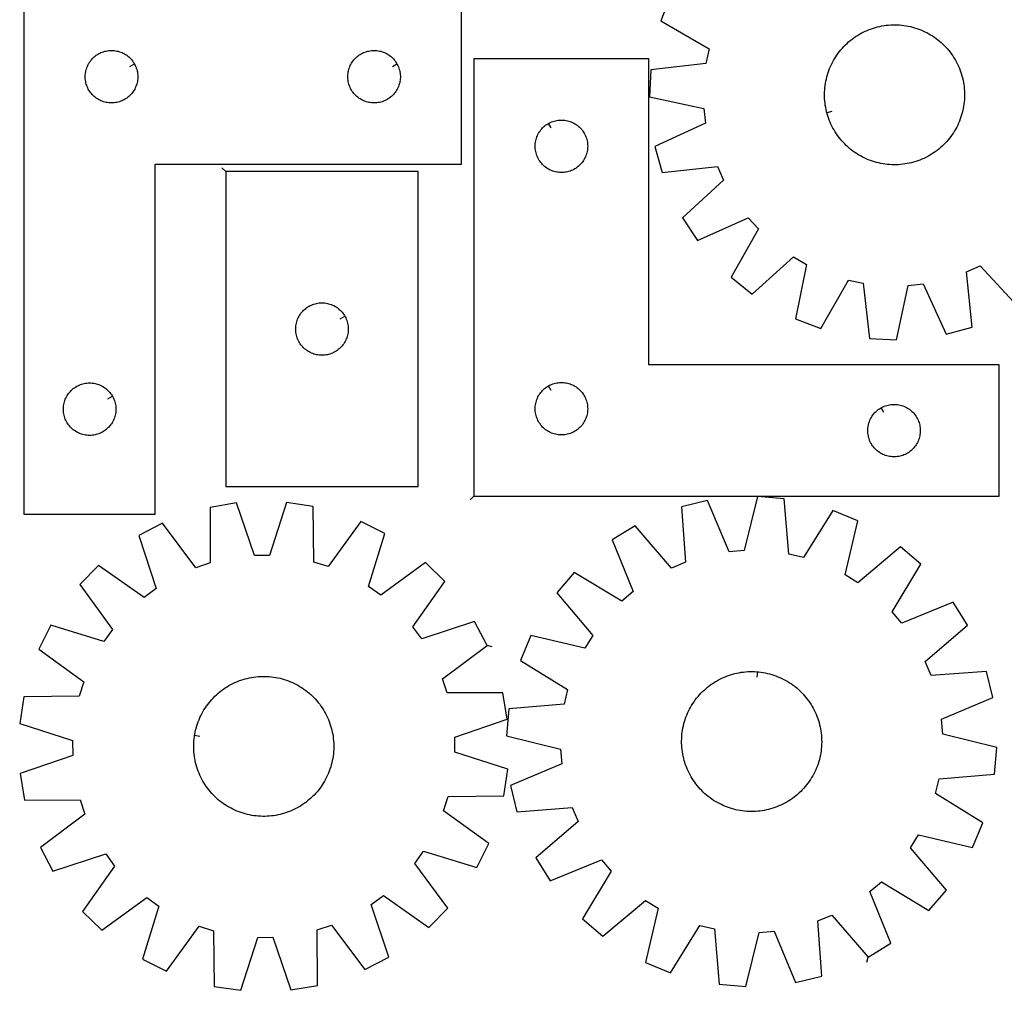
# Model space of a CAD drawing. Header units: millimetres. Extents: x 7 to 1493, y 7 to 2993.
# Tile 3 of 7: x 7 to 569, y 2119 to 2674. Entities that reach past the tile are written whole.
import ezdxf

# ---------------------------------------------------------------- set-up
doc = ezdxf.new("R2010")
doc.units = ezdxf.units.MM
doc.layers.add('CUT', color=7, linetype='CONTINUOUS', true_color=0x000000)
doc.layers.add('LEADIN', color=1, linetype='CONTINUOUS', true_color=0xff0000)

msp = doc.modelspace()

# ---------------------------------------------------------------- linework, layer by layer
at = {"layer": 'CUT'}
for points in [[(8.962681, 2690.929636), (8.962681, 2390.929636), (83.962681, 2390.929636), (83.962681, 2590.929636), (258.962681, 2590.929636), (258.962681, 2690.929636)], [(467.587559, 2620.333166), (467.426337, 2620.940422), (467.142201, 2622.164462), (466.896652, 2623.396822), (466.689935, 2624.636288), (466.522252, 2625.881635), (466.393769, 2627.131634), (466.304613, 2628.385053), (466.254872, 2629.640654), (466.244594, 2630.897197), (466.273791, 2632.153443), (466.342433, 2633.408152), (466.450452, 2634.660086), (466.597742, 2635.908009), (466.784158, 2637.15069), (467.009516, 2638.386903), (467.273592, 2639.615426), (467.576127, 2640.835049), (467.916823, 2642.044567), (468.295341, 2643.242787), (468.71131, 2644.428525), (469.164319, 2645.600613), (469.653921, 2646.757893), (470.179632, 2647.899224), (470.740933, 2649.023478), (471.337271, 2650.129546), (471.968058, 2651.216338), (472.63267, 2652.282779), (473.330452, 2653.327818), (474.060715, 2654.350424), (474.822738, 2655.349587), (475.61577, 2656.324322), (476.439028, 2657.273665), (477.2917, 2658.196681), (478.172943, 2659.092459), (479.081888, 2659.960114), (480.017639, 2660.79879), (480.979271, 2661.60766), (481.965836, 2662.385925), (482.97636, 2663.132817), (484.009846, 2663.847599), (485.065273, 2664.529567), (486.141601, 2665.178045), (487.237768, 2665.792396), (488.35269, 2666.372012), (489.485269, 2666.916321), (490.634385, 2667.424787), (491.798907, 2667.896907), (492.977683, 2668.332216), (494.169551, 2668.730283), (495.373334, 2669.090717), (496.587845, 2669.413161), (497.811885, 2669.697297), (499.044245, 2669.942846), (500.283711, 2670.149563), (501.529058, 2670.317246), (502.779057, 2670.445729), (504.032476, 2670.534885), (505.288076, 2670.584626), (506.54462, 2670.594904), (507.800866, 2670.565707), (509.055575, 2670.497065), (510.307509, 2670.389046), (511.555432, 2670.241756), (512.798113, 2670.05534), (514.034326, 2669.829982), (515.262849, 2669.565906), (516.482472, 2669.263371), (517.69199, 2668.922675), (518.890209, 2668.544157), (520.075948, 2668.128187), (521.248036, 2667.675179), (522.405316, 2667.185577), (523.546647, 2666.659866), (524.670901, 2666.098565), (525.776969, 2665.502227), (526.86376, 2664.87144), (527.930202, 2664.206828), (528.975241, 2663.509046), (529.997847, 2662.778783), (530.99701, 2662.016759), (531.971745, 2661.223727), (532.921088, 2660.40047), (533.844104, 2659.547798), (534.739882, 2658.666555), (535.607537, 2657.75761), (536.446213, 2656.821859), (537.255083, 2655.860227), (538.033348, 2654.873662), (538.78024, 2653.863138), (539.495022, 2652.829652), (540.176989, 2651.774225), (540.825468, 2650.697897), (541.439819, 2649.60173), (542.019435, 2648.486808), (542.563744, 2647.354229), (543.07221, 2646.205112), (543.54433, 2645.040591), (543.979639, 2643.861815), (544.377706, 2642.669947), (544.73814, 2641.466164), (545.060584, 2640.251653), (545.34472, 2639.027613), (545.590268, 2637.795253), (545.796986, 2636.555787), (545.964669, 2635.31044), (546.093152, 2634.060441), (546.182308, 2632.807022), (546.232049, 2631.551422), (546.242327, 2630.294878), (546.21313, 2629.038632), (546.144488, 2627.783923), (546.036469, 2626.531989), (545.889178, 2625.284066), (545.702763, 2624.041385), (545.477405, 2622.805172), (545.213329, 2621.576649), (544.910794, 2620.357026), (544.570098, 2619.147508), (544.19158, 2617.949289), (543.77561, 2616.76355), (543.322602, 2615.591462), (542.833, 2614.434182), (542.307289, 2613.292851), (541.745988, 2612.168597), (541.14965, 2611.062529), (540.518863, 2609.975737), (539.854251, 2608.909296), (539.156469, 2607.864257), (538.426206, 2606.841651), (537.664182, 2605.842488), (536.87115, 2604.867753), (536.047893, 2603.91841), (535.195221, 2602.995394), (534.313978, 2602.099616), (533.405033, 2601.231961), (532.469282, 2600.393285), (531.50765, 2599.584415), (530.521085, 2598.80615), (529.510561, 2598.059258), (528.477075, 2597.344476), (527.421648, 2596.662508), (526.345319, 2596.01403), (525.249153, 2595.399679), (524.134231, 2594.820063), (523.001652, 2594.275754), (521.852535, 2593.767288), (520.688014, 2593.295168), (519.509238, 2592.859859), (518.31737, 2592.461792), (517.113587, 2592.101358), (515.899076, 2591.778914), (514.675036, 2591.494778), (513.442676, 2591.249229), (512.20321, 2591.042512), (510.957863, 2590.874829), (509.707864, 2590.746346), (508.454445, 2590.65719), (507.198844, 2590.607449), (505.942301, 2590.597171), (504.686055, 2590.626368), (503.431346, 2590.69501), (502.179412, 2590.803029), (500.931489, 2590.95032), (499.688808, 2591.136735), (498.452595, 2591.362093), (497.224072, 2591.626169), (496.004449, 2591.928704), (494.794931, 2592.2694), (493.596711, 2592.647918), (492.410973, 2593.063888), (491.238885, 2593.516896), (490.081605, 2594.006498), (488.940274, 2594.532209), (487.81602, 2595.09351), (486.709952, 2595.689848), (485.62316, 2596.320635), (484.556719, 2596.985247), (483.51168, 2597.683029), (482.489074, 2598.413292), (481.489911, 2599.175316), (480.515176, 2599.968348), (479.565833, 2600.791605), (478.642817, 2601.644277), (477.747039, 2602.52552), (476.879384, 2603.434465), (476.040708, 2604.370216), (475.231838, 2605.331848), (474.453573, 2606.318413), (473.706681, 2607.328937), (472.991899, 2608.362423), (472.309931, 2609.41785), (471.661453, 2610.494179), (471.047102, 2611.590345), (470.467486, 2612.705267), (469.923177, 2613.837846), (469.414711, 2614.986963), (468.942591, 2616.151484), (468.507282, 2617.33026), (468.109215, 2618.522128), (467.748781, 2619.725911)], [(72.012632, 2648.315407), (72.202863, 2647.979287), (72.548215, 2647.288352), (72.857541, 2646.580554), (73.130019, 2645.857771), (73.364929, 2645.12192), (73.561647, 2644.374952), (73.71965, 2643.618847), (73.838521, 2642.855611), (73.917944, 2642.087268), (73.957708, 2641.315854), (73.957708, 2640.543417), (73.917944, 2639.772004), (73.838521, 2639.00366), (73.71965, 2638.240424), (73.561647, 2637.48432), (73.364929, 2636.737351), (73.130019, 2636.0015), (72.857541, 2635.278717), (72.548215, 2634.57092), (72.202863, 2633.879985), (71.8224, 2633.207744), (71.407836, 2632.55598), (70.96027, 2631.926421), (70.480888, 2631.320738), (69.970961, 2630.740536), (69.431843, 2630.187353), (68.864963, 2629.662657), (68.271823, 2629.167839), (67.653997, 2628.704211), (67.013124, 2628.273002), (66.350902, 2627.875357), (65.669088, 2627.512329), (64.96949, 2627.184882), (64.253962, 2626.893883), (63.524403, 2626.640105), (62.782748, 2626.42422), (62.030962, 2626.2468), (61.27104, 2626.108317), (60.504996, 2626.009138), (59.734862, 2625.949524), (58.962681, 2625.929636), (58.1905, 2625.949524), (57.420366, 2626.009138), (56.654322, 2626.108317), (55.8944, 2626.2468), (55.142614, 2626.42422), (54.400959, 2626.640105), (53.6714, 2626.893883), (52.955872, 2627.184882), (52.256274, 2627.512329), (51.57446, 2627.875357), (50.912238, 2628.273002), (50.271365, 2628.704211), (49.653539, 2629.167839), (49.060399, 2629.662657), (48.493519, 2630.187353), (47.9544, 2630.740536), (47.444474, 2631.320738), (46.965092, 2631.926421), (46.517526, 2632.55598), (46.102962, 2633.207744), (45.722499, 2633.879985), (45.377147, 2634.57092), (45.067821, 2635.278717), (44.795343, 2636.0015), (44.560433, 2636.737351), (44.363715, 2637.48432), (44.205712, 2638.240424), (44.086841, 2639.00366), (44.007418, 2639.772004), (43.967654, 2640.543417), (43.967654, 2641.315854), (44.007418, 2642.087268), (44.086841, 2642.855611), (44.205712, 2643.618847), (44.363715, 2644.374952), (44.560433, 2645.12192), (44.795343, 2645.857771), (45.067821, 2646.580554), (45.377147, 2647.288352), (45.722499, 2647.979287), (46.102962, 2648.651528), (46.517526, 2649.303291), (46.965092, 2649.93285), (47.444474, 2650.538533), (47.9544, 2651.118736), (48.493519, 2651.671918), (49.060399, 2652.196615), (49.653539, 2652.691433), (50.271365, 2653.155061), (50.912238, 2653.586269), (51.57446, 2653.983914), (52.256274, 2654.346942), (52.955872, 2654.674389), (53.6714, 2654.965388), (54.400959, 2655.219166), (55.142614, 2655.435052), (55.8944, 2655.612471), (56.654322, 2655.750954), (57.420366, 2655.850134), (58.1905, 2655.909747), (58.962681, 2655.929636), (59.734862, 2655.909747), (60.504996, 2655.850134), (61.27104, 2655.750954), (62.030962, 2655.612471), (62.782748, 2655.435052), (63.524403, 2655.219166), (64.253962, 2654.965388), (64.96949, 2654.674389), (65.669088, 2654.346942), (66.350902, 2653.983914), (67.013124, 2653.586269), (67.653997, 2653.155061), (68.271823, 2652.691433), (68.864963, 2652.196615), (69.431843, 2651.671918), (69.970961, 2651.118736), (70.480888, 2650.538533), (70.96027, 2649.93285), (71.407836, 2649.303291), (71.8224, 2648.651528)], [(222.012632, 2648.315407), (222.202863, 2647.979287), (222.548215, 2647.288352), (222.857541, 2646.580554), (223.130019, 2645.857771), (223.364929, 2645.12192), (223.561647, 2644.374952), (223.71965, 2643.618847), (223.838521, 2642.855611), (223.917944, 2642.087268), (223.957708, 2641.315854), (223.957708, 2640.543417), (223.917944, 2639.772004), (223.838521, 2639.00366), (223.71965, 2638.240424), (223.561647, 2637.48432), (223.364929, 2636.737351), (223.130019, 2636.0015), (222.857541, 2635.278717), (222.548215, 2634.57092), (222.202863, 2633.879985), (221.8224, 2633.207744), (221.407836, 2632.55598), (220.96027, 2631.926421), (220.480888, 2631.320738), (219.970961, 2630.740536), (219.431843, 2630.187353), (218.864963, 2629.662657), (218.271823, 2629.167839), (217.653997, 2628.704211), (217.013124, 2628.273002), (216.350902, 2627.875357), (215.669088, 2627.512329), (214.96949, 2627.184882), (214.253962, 2626.893883), (213.524403, 2626.640105), (212.782748, 2626.42422), (212.030962, 2626.2468), (211.27104, 2626.108317), (210.504996, 2626.009138), (209.734862, 2625.949524), (208.962681, 2625.929636), (208.1905, 2625.949524), (207.420366, 2626.009138), (206.654322, 2626.108317), (205.8944, 2626.2468), (205.142614, 2626.42422), (204.400959, 2626.640105), (203.6714, 2626.893883), (202.955872, 2627.184882), (202.256274, 2627.512329), (201.57446, 2627.875357), (200.912238, 2628.273002), (200.271365, 2628.704211), (199.653539, 2629.167839), (199.060399, 2629.662657), (198.493519, 2630.187353), (197.9544, 2630.740536), (197.444474, 2631.320738), (196.965092, 2631.926421), (196.517526, 2632.55598), (196.102962, 2633.207744), (195.722499, 2633.879985), (195.377147, 2634.57092), (195.067821, 2635.278717), (194.795343, 2636.0015), (194.560433, 2636.737351), (194.363715, 2637.48432), (194.205712, 2638.240424), (194.086841, 2639.00366), (194.007418, 2639.772004), (193.967654, 2640.543417), (193.967654, 2641.315854), (194.007418, 2642.087268), (194.086841, 2642.855611), (194.205712, 2643.618847), (194.363715, 2644.374952), (194.560433, 2645.12192), (194.795343, 2645.857771), (195.067821, 2646.580554), (195.377147, 2647.288352), (195.722499, 2647.979287), (196.102962, 2648.651528), (196.517526, 2649.303291), (196.965092, 2649.93285), (197.444474, 2650.538533), (197.9544, 2651.118736), (198.493519, 2651.671918), (199.060399, 2652.196615), (199.653539, 2652.691433), (200.271365, 2653.155061), (200.912238, 2653.586269), (201.57446, 2653.983914), (202.256274, 2654.346942), (202.955872, 2654.674389), (203.6714, 2654.965388), (204.400959, 2655.219166), (205.142614, 2655.435052), (205.8944, 2655.612471), (206.654322, 2655.750954), (207.420366, 2655.850134), (208.1905, 2655.909747), (208.962681, 2655.929636), (209.734862, 2655.909747), (210.504996, 2655.850134), (211.27104, 2655.750954), (212.030962, 2655.612471), (212.782748, 2655.435052), (213.524403, 2655.219166), (214.253962, 2654.965388), (214.96949, 2654.674389), (215.669088, 2654.346942), (216.350902, 2653.983914), (217.013124, 2653.586269), (217.653997, 2653.155061), (218.271823, 2652.691433), (218.864963, 2652.196615), (219.431843, 2651.671918), (219.970961, 2651.118736), (220.480888, 2650.538533), (220.96027, 2649.93285), (221.407836, 2649.303291), (221.8224, 2648.651528)], [(265.948287, 2401.181565), (565.948287, 2401.181565), (565.948287, 2476.181565), (365.948287, 2476.181565), (365.948287, 2651.181565), (265.948287, 2651.181565)], [(308.562515, 2614.231516), (308.898636, 2614.421747), (309.589571, 2614.767099), (310.297369, 2615.076425), (311.020151, 2615.348903), (311.756003, 2615.583813), (312.502971, 2615.780531), (313.259076, 2615.938534), (314.022312, 2616.057405), (314.790655, 2616.136828), (315.562068, 2616.176592), (316.334506, 2616.176592), (317.105919, 2616.136828), (317.874262, 2616.057405), (318.637498, 2615.938534), (319.393603, 2615.780531), (320.140572, 2615.583813), (320.876423, 2615.348903), (321.599205, 2615.076425), (322.307003, 2614.767099), (322.997938, 2614.421747), (323.670179, 2614.041284), (324.321943, 2613.62672), (324.951501, 2613.179154), (325.557185, 2612.699772), (326.137387, 2612.189846), (326.69057, 2611.650727), (327.215266, 2611.083847), (327.710084, 2610.490707), (328.173712, 2609.872882), (328.60492, 2609.232008), (329.002566, 2608.569786), (329.365593, 2607.887972), (329.693041, 2607.188374), (329.984039, 2606.472846), (330.237818, 2605.743288), (330.453703, 2605.001632), (330.631122, 2604.249846), (330.769606, 2603.489924), (330.868785, 2602.72388), (330.928398, 2601.953746), (330.948287, 2601.181565), (330.928398, 2600.409384), (330.868785, 2599.63925), (330.769606, 2598.873206), (330.631122, 2598.113284), (330.453703, 2597.361498), (330.237818, 2596.619843), (329.984039, 2595.890284), (329.693041, 2595.174756), (329.365593, 2594.475158), (329.002566, 2593.793344), (328.60492, 2593.131122), (328.173712, 2592.490249), (327.710084, 2591.872423), (327.215266, 2591.279283), (326.69057, 2590.712403), (326.137387, 2590.173285), (325.557185, 2589.663358), (324.951501, 2589.183976), (324.321943, 2588.73641), (323.670179, 2588.321846), (322.997938, 2587.941383), (322.307003, 2587.596031), (321.599205, 2587.286706), (320.876423, 2587.014227), (320.140572, 2586.779317), (319.393603, 2586.582599), (318.637498, 2586.424596), (317.874262, 2586.305725), (317.105919, 2586.226302), (316.334506, 2586.186538), (315.562068, 2586.186538), (314.790655, 2586.226302), (314.022312, 2586.305725), (313.259076, 2586.424596), (312.502971, 2586.582599), (311.756003, 2586.779317), (311.020151, 2587.014227), (310.297369, 2587.286706), (309.589571, 2587.596031), (308.898636, 2587.941383), (308.226395, 2588.321846), (307.574631, 2588.73641), (306.945073, 2589.183976), (306.339389, 2589.663358), (305.759187, 2590.173285), (305.206004, 2590.712403), (304.681308, 2591.279283), (304.18649, 2591.872423), (303.722862, 2592.490249), (303.291654, 2593.131122), (302.894008, 2593.793344), (302.530981, 2594.475158), (302.203534, 2595.174756), (301.912535, 2595.890284), (301.658756, 2596.619843), (301.442871, 2597.361498), (301.265452, 2598.113284), (301.126969, 2598.873206), (301.027789, 2599.63925), (300.968176, 2600.409384), (300.948287, 2601.181565), (300.968176, 2601.953746), (301.027789, 2602.72388), (301.126969, 2603.489924), (301.265452, 2604.249846), (301.442871, 2605.001632), (301.658756, 2605.743288), (301.912535, 2606.472846), (302.203534, 2607.188374), (302.530981, 2607.887972), (302.894008, 2608.569786), (303.291654, 2609.232008), (303.722862, 2609.872882), (304.18649, 2610.490707), (304.681308, 2611.083847), (305.206004, 2611.650727), (305.759187, 2612.189846), (306.339389, 2612.699772), (306.945073, 2613.179154), (307.574631, 2613.62672), (308.226395, 2614.041284)], [(124.17692, 2586.715383), (124.17692, 2406.715383), (234.17692, 2406.715383), (234.17692, 2586.715383)], [(192.22687, 2504.101154), (192.417102, 2503.765034), (192.762454, 2503.074098), (193.071779, 2502.366301), (193.344258, 2501.643518), (193.579168, 2500.907667), (193.775885, 2500.160699), (193.933889, 2499.404594), (194.05276, 2498.641358), (194.132183, 2497.873015), (194.171947, 2497.101601), (194.171947, 2496.329164), (194.132183, 2495.557751), (194.05276, 2494.789407), (193.933889, 2494.026171), (193.775885, 2493.270066), (193.579168, 2492.523098), (193.344258, 2491.787247), (193.071779, 2491.064464), (192.762454, 2490.356667), (192.417102, 2489.665731), (192.036639, 2488.993491), (191.622075, 2488.341727), (191.174508, 2487.712168), (190.695126, 2487.106485), (190.1852, 2486.526283), (189.646082, 2485.9731), (189.079201, 2485.448404), (188.486062, 2484.953586), (187.868236, 2484.489958), (187.227363, 2484.058749), (186.565141, 2483.661104), (185.883327, 2483.298076), (185.183728, 2482.970629), (184.468201, 2482.67963), (183.738642, 2482.425852), (182.996986, 2482.209967), (182.245201, 2482.032547), (181.485278, 2481.894064), (180.719235, 2481.794884), (179.949101, 2481.735271), (179.17692, 2481.715383), (178.404738, 2481.735271), (177.634605, 2481.794884), (176.868561, 2481.894064), (176.108639, 2482.032547), (175.356853, 2482.209967), (174.615197, 2482.425852), (173.885638, 2482.67963), (173.170111, 2482.970629), (172.470513, 2483.298076), (171.788699, 2483.661104), (171.126477, 2484.058749), (170.485603, 2484.489958), (169.867777, 2484.953586), (169.274638, 2485.448404), (168.707757, 2485.9731), (168.168639, 2486.526283), (167.658713, 2487.106485), (167.179331, 2487.712168), (166.731764, 2488.341727), (166.3172, 2488.993491), (165.936738, 2489.665731), (165.591386, 2490.356667), (165.28206, 2491.064464), (165.009581, 2491.787247), (164.774672, 2492.523098), (164.577954, 2493.270066), (164.41995, 2494.026171), (164.30108, 2494.789407), (164.221657, 2495.557751), (164.181893, 2496.329164), (164.181893, 2497.101601), (164.221657, 2497.873015), (164.30108, 2498.641358), (164.41995, 2499.404594), (164.577954, 2500.160699), (164.774672, 2500.907667), (165.009581, 2501.643518), (165.28206, 2502.366301), (165.591386, 2503.074098), (165.936738, 2503.765034), (166.3172, 2504.437275), (166.731764, 2505.089038), (167.179331, 2505.718597), (167.658713, 2506.32428), (168.168639, 2506.904483), (168.707757, 2507.457665), (169.274638, 2507.982362), (169.867777, 2508.47718), (170.485603, 2508.940808), (171.126477, 2509.372016), (171.788699, 2509.769661), (172.470513, 2510.132689), (173.170111, 2510.460136), (173.885638, 2510.751135), (174.615197, 2511.004913), (175.356853, 2511.220798), (176.108639, 2511.398218), (176.868561, 2511.536701), (177.634605, 2511.635881), (178.404738, 2511.695494), (179.17692, 2511.715383), (179.949101, 2511.695494), (180.719235, 2511.635881), (181.485278, 2511.536701), (182.245201, 2511.398218), (182.996986, 2511.220798), (183.738642, 2511.004913), (184.468201, 2510.751135), (185.183728, 2510.460136), (185.883327, 2510.132689), (186.565141, 2509.769661), (187.227363, 2509.372016), (187.868236, 2508.940808), (188.486062, 2508.47718), (189.079201, 2507.982362), (189.646082, 2507.457665), (190.1852, 2506.904483), (190.695126, 2506.32428), (191.174508, 2505.718597), (191.622075, 2505.089038), (192.036639, 2504.437275)], [(59.512632, 2458.315407), (59.702863, 2457.979287), (60.048215, 2457.288352), (60.357541, 2456.580554), (60.630019, 2455.857771), (60.864929, 2455.12192), (61.061647, 2454.374952), (61.21965, 2453.618847), (61.338521, 2452.855611), (61.417944, 2452.087268), (61.457708, 2451.315854), (61.457708, 2450.543417), (61.417944, 2449.772004), (61.338521, 2449.00366), (61.21965, 2448.240424), (61.061647, 2447.48432), (60.864929, 2446.737351), (60.630019, 2446.0015), (60.357541, 2445.278717), (60.048215, 2444.57092), (59.702863, 2443.879985), (59.3224, 2443.207744), (58.907836, 2442.55598), (58.46027, 2441.926421), (57.980888, 2441.320738), (57.470961, 2440.740536), (56.931843, 2440.187353), (56.364963, 2439.662657), (55.771823, 2439.167839), (55.153997, 2438.704211), (54.513124, 2438.273002), (53.850902, 2437.875357), (53.169088, 2437.512329), (52.46949, 2437.184882), (51.753962, 2436.893883), (51.024403, 2436.640105), (50.282748, 2436.42422), (49.530962, 2436.2468), (48.77104, 2436.108317), (48.004996, 2436.009138), (47.234862, 2435.949524), (46.462681, 2435.929636), (45.6905, 2435.949524), (44.920366, 2436.009138), (44.154322, 2436.108317), (43.3944, 2436.2468), (42.642614, 2436.42422), (41.900959, 2436.640105), (41.1714, 2436.893883), (40.455872, 2437.184882), (39.756274, 2437.512329), (39.07446, 2437.875357), (38.412238, 2438.273002), (37.771365, 2438.704211), (37.153539, 2439.167839), (36.560399, 2439.662657), (35.993519, 2440.187353), (35.4544, 2440.740536), (34.944474, 2441.320738), (34.465092, 2441.926421), (34.017526, 2442.55598), (33.602962, 2443.207744), (33.222499, 2443.879985), (32.877147, 2444.57092), (32.567821, 2445.278717), (32.295343, 2446.0015), (32.060433, 2446.737351), (31.863715, 2447.48432), (31.705712, 2448.240424), (31.586841, 2449.00366), (31.507418, 2449.772004), (31.467654, 2450.543417), (31.467654, 2451.315854), (31.507418, 2452.087268), (31.586841, 2452.855611), (31.705712, 2453.618847), (31.863715, 2454.374952), (32.060433, 2455.12192), (32.295343, 2455.857771), (32.567821, 2456.580554), (32.877147, 2457.288352), (33.222499, 2457.979287), (33.602962, 2458.651528), (34.017526, 2459.303291), (34.465092, 2459.93285), (34.944474, 2460.538533), (35.4544, 2461.118736), (35.993519, 2461.671918), (36.560399, 2462.196615), (37.153539, 2462.691433), (37.771365, 2463.155061), (38.412238, 2463.586269), (39.07446, 2463.983914), (39.756274, 2464.346942), (40.455872, 2464.674389), (41.1714, 2464.965388), (41.900959, 2465.219166), (42.642614, 2465.435052), (43.3944, 2465.612471), (44.154322, 2465.750954), (44.920366, 2465.850134), (45.6905, 2465.909747), (46.462681, 2465.929636), (47.234862, 2465.909747), (48.004996, 2465.850134), (48.77104, 2465.750954), (49.530962, 2465.612471), (50.282748, 2465.435052), (51.024403, 2465.219166), (51.753962, 2464.965388), (52.46949, 2464.674389), (53.169088, 2464.346942), (53.850902, 2463.983914), (54.513124, 2463.586269), (55.153997, 2463.155061), (55.771823, 2462.691433), (56.364963, 2462.196615), (56.931843, 2461.671918), (57.470961, 2461.118736), (57.980888, 2460.538533), (58.46027, 2459.93285), (58.907836, 2459.303291), (59.3224, 2458.651528)], [(308.562515, 2464.231516), (308.898636, 2464.421747), (309.589571, 2464.767099), (310.297369, 2465.076425), (311.020151, 2465.348903), (311.756003, 2465.583813), (312.502971, 2465.780531), (313.259076, 2465.938534), (314.022312, 2466.057405), (314.790655, 2466.136828), (315.562068, 2466.176592), (316.334506, 2466.176592), (317.105919, 2466.136828), (317.874262, 2466.057405), (318.637498, 2465.938534), (319.393603, 2465.780531), (320.140572, 2465.583813), (320.876423, 2465.348903), (321.599205, 2465.076425), (322.307003, 2464.767099), (322.997938, 2464.421747), (323.670179, 2464.041284), (324.321943, 2463.62672), (324.951501, 2463.179154), (325.557185, 2462.699772), (326.137387, 2462.189846), (326.69057, 2461.650727), (327.215266, 2461.083847), (327.710084, 2460.490707), (328.173712, 2459.872882), (328.60492, 2459.232008), (329.002566, 2458.569786), (329.365593, 2457.887972), (329.693041, 2457.188374), (329.984039, 2456.472846), (330.237818, 2455.743288), (330.453703, 2455.001632), (330.631122, 2454.249846), (330.769606, 2453.489924), (330.868785, 2452.72388), (330.928398, 2451.953746), (330.948287, 2451.181565), (330.928398, 2450.409384), (330.868785, 2449.63925), (330.769606, 2448.873206), (330.631122, 2448.113284), (330.453703, 2447.361498), (330.237818, 2446.619843), (329.984039, 2445.890284), (329.693041, 2445.174756), (329.365593, 2444.475158), (329.002566, 2443.793344), (328.60492, 2443.131122), (328.173712, 2442.490249), (327.710084, 2441.872423), (327.215266, 2441.279283), (326.69057, 2440.712403), (326.137387, 2440.173285), (325.557185, 2439.663358), (324.951501, 2439.183976), (324.321943, 2438.73641), (323.670179, 2438.321846), (322.997938, 2437.941383), (322.307003, 2437.596031), (321.599205, 2437.286706), (320.876423, 2437.014227), (320.140572, 2436.779317), (319.393603, 2436.582599), (318.637498, 2436.424596), (317.874262, 2436.305725), (317.105919, 2436.226302), (316.334506, 2436.186538), (315.562068, 2436.186538), (314.790655, 2436.226302), (314.022312, 2436.305725), (313.259076, 2436.424596), (312.502971, 2436.582599), (311.756003, 2436.779317), (311.020151, 2437.014227), (310.297369, 2437.286706), (309.589571, 2437.596031), (308.898636, 2437.941383), (308.226395, 2438.321846), (307.574631, 2438.73641), (306.945073, 2439.183976), (306.339389, 2439.663358), (305.759187, 2440.173285), (305.206004, 2440.712403), (304.681308, 2441.279283), (304.18649, 2441.872423), (303.722862, 2442.490249), (303.291654, 2443.131122), (302.894008, 2443.793344), (302.530981, 2444.475158), (302.203534, 2445.174756), (301.912535, 2445.890284), (301.658756, 2446.619843), (301.442871, 2447.361498), (301.265452, 2448.113284), (301.126969, 2448.873206), (301.027789, 2449.63925), (300.968176, 2450.409384), (300.948287, 2451.181565), (300.968176, 2451.953746), (301.027789, 2452.72388), (301.126969, 2453.489924), (301.265452, 2454.249846), (301.442871, 2455.001632), (301.658756, 2455.743288), (301.912535, 2456.472846), (302.203534, 2457.188374), (302.530981, 2457.887972), (302.894008, 2458.569786), (303.291654, 2459.232008), (303.722862, 2459.872882), (304.18649, 2460.490707), (304.681308, 2461.083847), (305.206004, 2461.650727), (305.759187, 2462.189846), (306.339389, 2462.699772), (306.945073, 2463.179154), (307.574631, 2463.62672), (308.226395, 2464.041284)], [(498.562515, 2451.731516), (498.898636, 2451.921747), (499.589571, 2452.267099), (500.297369, 2452.576425), (501.020151, 2452.848903), (501.756003, 2453.083813), (502.502971, 2453.280531), (503.259076, 2453.438534), (504.022312, 2453.557405), (504.790655, 2453.636828), (505.562068, 2453.676592), (506.334506, 2453.676592), (507.105919, 2453.636828), (507.874262, 2453.557405), (508.637498, 2453.438534), (509.393603, 2453.280531), (510.140572, 2453.083813), (510.876423, 2452.848903), (511.599205, 2452.576425), (512.307003, 2452.267099), (512.997938, 2451.921747), (513.670179, 2451.541284), (514.321943, 2451.12672), (514.951501, 2450.679154), (515.557185, 2450.199772), (516.137387, 2449.689846), (516.69057, 2449.150727), (517.215266, 2448.583847), (517.710084, 2447.990707), (518.173712, 2447.372882), (518.60492, 2446.732008), (519.002566, 2446.069786), (519.365593, 2445.387972), (519.693041, 2444.688374), (519.984039, 2443.972846), (520.237818, 2443.243288), (520.453703, 2442.501632), (520.631122, 2441.749846), (520.769606, 2440.989924), (520.868785, 2440.22388), (520.928398, 2439.453746), (520.948287, 2438.681565), (520.928398, 2437.909384), (520.868785, 2437.13925), (520.769606, 2436.373206), (520.631122, 2435.613284), (520.453703, 2434.861498), (520.237818, 2434.119843), (519.984039, 2433.390284), (519.693041, 2432.674756), (519.365593, 2431.975158), (519.002566, 2431.293344), (518.60492, 2430.631122), (518.173712, 2429.990249), (517.710084, 2429.372423), (517.215266, 2428.779283), (516.69057, 2428.212403), (516.137387, 2427.673285), (515.557185, 2427.163358), (514.951501, 2426.683976), (514.321943, 2426.23641), (513.670179, 2425.821846), (512.997938, 2425.441383), (512.307003, 2425.096031), (511.599205, 2424.786706), (510.876423, 2424.514227), (510.140572, 2424.279317), (509.393603, 2424.082599), (508.637498, 2423.924596), (507.874262, 2423.805725), (507.105919, 2423.726302), (506.334506, 2423.686538), (505.562068, 2423.686538), (504.790655, 2423.726302), (504.022312, 2423.805725), (503.259076, 2423.924596), (502.502971, 2424.082599), (501.756003, 2424.279317), (501.020151, 2424.514227), (500.297369, 2424.786706), (499.589571, 2425.096031), (498.898636, 2425.441383), (498.226395, 2425.821846), (497.574631, 2426.23641), (496.945073, 2426.683976), (496.339389, 2427.163358), (495.759187, 2427.673285), (495.206004, 2428.212403), (494.681308, 2428.779283), (494.18649, 2429.372423), (493.722862, 2429.990249), (493.291654, 2430.631122), (492.894008, 2431.293344), (492.530981, 2431.975158), (492.203534, 2432.674756), (491.912535, 2433.390284), (491.658756, 2434.119843), (491.442871, 2434.861498), (491.265452, 2435.613284), (491.126969, 2436.373206), (491.027789, 2437.13925), (490.968176, 2437.909384), (490.948287, 2438.681565), (490.968176, 2439.453746), (491.027789, 2440.22388), (491.126969, 2440.989924), (491.265452, 2441.749846), (491.442871, 2442.501632), (491.658756, 2443.243288), (491.912535, 2443.972846), (492.203534, 2444.688374), (492.530981, 2445.387972), (492.894008, 2446.069786), (493.291654, 2446.732008), (493.722862, 2447.372882), (494.18649, 2447.990707), (494.681308, 2448.583847), (495.206004, 2449.150727), (495.759187, 2449.689846), (496.339389, 2450.199772), (496.945073, 2450.679154), (497.574631, 2451.12672), (498.226395, 2451.541284)], [(273.447257, 2315.939969), (266.341592, 2329.586949), (236.164401, 2319.671712), (231.063591, 2326.563817), (249.364055, 2352.526632), (238.389017, 2363.309911), (212.75278, 2344.554696), (205.771844, 2349.53324), (215.153669, 2379.880499), (201.383571, 2386.744533), (182.797741, 2360.985231), (174.620021, 2363.56288), (174.164848, 2395.323981), (158.947604, 2397.596871), (149.231491, 2367.354982), (140.65748, 2367.279417), (130.409865, 2397.345364), (115.235044, 2394.804624), (115.339729, 2363.040433), (107.208711, 2360.319052), (88.171761, 2385.746779), (74.524781, 2378.641114), (84.440017, 2348.463923), (77.547912, 2343.363114), (51.585097, 2361.663578), (40.801819, 2350.68854), (59.557034, 2325.052303), (54.578489, 2318.071367), (24.231231, 2327.453191), (17.367197, 2313.683094), (43.126499, 2295.097263), (40.54885, 2286.919544), (8.787748, 2286.464371), (6.514858, 2271.247127), (36.756748, 2261.531014), (36.832312, 2252.957003), (6.766366, 2242.709387), (9.307106, 2227.534567), (41.071297, 2227.639252), (43.792677, 2219.508234), (18.364951, 2200.471284), (25.470616, 2186.824303), (55.647806, 2196.73954), (60.748616, 2189.847435), (42.448152, 2163.88462), (53.42319, 2153.101342), (79.059427, 2171.856556), (86.040363, 2166.878012), (76.658538, 2136.530753), (90.428636, 2129.666719), (109.014466, 2155.426022), (117.192186, 2152.848372), (117.647359, 2121.087271), (132.864603, 2118.814381), (142.580716, 2149.056271), (151.154727, 2149.131835), (161.402342, 2119.065889), (176.577163, 2121.606629), (176.472478, 2153.370819), (184.603496, 2156.0922), (203.640446, 2130.664473), (217.287426, 2137.770138), (207.37219, 2167.947329), (214.264295, 2173.048139), (240.22711, 2154.747674), (251.010388, 2165.722712), (232.255173, 2191.35895), (237.233718, 2198.339886), (267.580977, 2188.958061), (274.44501, 2202.728158), (248.685708, 2221.313989), (251.263357, 2229.491708), (283.024459, 2229.946881), (285.297349, 2245.164126), (255.055459, 2254.880239), (254.979895, 2263.454249), (285.045841, 2273.701865), (282.505101, 2288.876686), (250.740911, 2288.772), (248.01953, 2296.903019)], [(491.081241, 2137.770364), (504.200869, 2145.808144), (492.210428, 2175.222496), (498.731008, 2180.790387), (525.90397, 2164.340313), (535.897666, 2176.038884), (515.404545, 2200.308345), (519.885412, 2207.618693), (550.811786, 2200.37065), (556.701299, 2214.584875), (529.711507, 2231.333781), (531.714043, 2239.671), (563.366541, 2242.334476), (564.575364, 2257.672967), (533.730849, 2265.261818), (533.059032, 2273.809802), (562.339287, 2286.124079), (558.749092, 2301.085397), (527.069131, 2298.771345), (523.788722, 2306.693358), (547.830579, 2327.453027), (539.792799, 2340.572655), (510.378447, 2328.582214), (504.810557, 2335.102794), (521.260631, 2362.275755), (509.562059, 2372.269452), (485.292599, 2351.77633), (477.98225, 2356.257198), (485.230293, 2387.183572), (471.016068, 2393.073085), (454.267163, 2366.083293), (445.929944, 2368.085829), (443.266467, 2399.738327), (427.927976, 2400.94715), (420.339125, 2370.102635), (411.791141, 2369.430818), (399.476864, 2398.711073), (384.515546, 2395.120878), (386.829599, 2363.440917), (378.907586, 2360.160508), (358.147916, 2384.202365), (345.028288, 2376.164585), (357.018729, 2346.750233), (350.498149, 2341.182343), (323.325188, 2357.632416), (313.331491, 2345.933845), (333.824613, 2321.664384), (329.343746, 2314.354036), (298.417371, 2321.602079), (292.527858, 2307.387854), (319.517651, 2290.638948), (317.515115, 2282.301729), (285.862616, 2279.638253), (284.653794, 2264.299762), (315.498308, 2256.710911), (316.170126, 2248.162927), (286.88987, 2235.84865), (290.480066, 2220.887332), (322.160027, 2223.201384), (325.440435, 2215.279371), (301.398578, 2194.519702), (309.436359, 2181.400074), (338.85071, 2193.390515), (344.418601, 2186.869935), (327.968527, 2159.696974), (339.667098, 2149.703277), (363.936559, 2170.196399), (371.246908, 2165.715531), (363.998865, 2134.789157), (378.213089, 2128.899644), (394.961995, 2155.889437), (403.299214, 2153.8869), (405.962691, 2122.234402), (421.301181, 2121.025579), (428.890033, 2151.870094), (437.438017, 2152.541911), (449.752293, 2123.261656), (464.713612, 2126.851852), (462.399559, 2158.531812), (470.321572, 2161.812221)], [(428.069887, 2300.831892), (428.69583, 2300.777612), (429.94369, 2300.629782), (431.18629, 2300.442829), (432.422405, 2300.216938), (433.650814, 2299.95233), (434.870306, 2299.649267), (436.079676, 2299.30805), (437.277732, 2298.929013), (438.463291, 2298.512531), (439.635183, 2298.059016), (440.792251, 2297.568914), (441.933354, 2297.04271), (443.057366, 2296.480922), (444.163176, 2295.884106), (445.249695, 2295.252849), (446.315849, 2294.587776), (447.360586, 2293.889543), (448.382877, 2293.158838), (449.38171, 2292.396382), (450.356101, 2291.602929), (451.305089, 2290.779261), (452.227736, 2289.92619), (453.123133, 2289.04456), (453.990395, 2288.13524), (454.828666, 2287.199127), (455.63712, 2286.237145), (456.414959, 2285.250244), (457.161414, 2284.239397), (457.87575, 2283.205602), (458.55726, 2282.14988), (459.205274, 2281.073271), (459.81915, 2279.97684), (460.398284, 2278.861667), (460.942104, 2277.728853), (461.450073, 2276.579516), (461.921689, 2275.414791), (462.356488, 2274.235827), (462.754041, 2273.043787), (463.113954, 2271.839848), (463.435873, 2270.625198), (463.71948, 2269.401035), (463.964495, 2268.168569), (464.170677, 2266.929014), (464.337822, 2265.683595), (464.465764, 2264.43354), (464.554379, 2263.180083), (464.603577, 2261.924461), (464.613311, 2260.667913), (464.583571, 2259.41168), (464.514387, 2258.157), (464.405826, 2256.905113), (464.257997, 2255.657254), (464.071044, 2254.414653), (463.845152, 2253.178539), (463.580544, 2251.950129), (463.277482, 2250.730638), (462.936264, 2249.521267), (462.557227, 2248.323211), (462.140745, 2247.137652), (461.68723, 2245.96576), (461.197128, 2244.808692), (460.670924, 2243.667589), (460.109136, 2242.543578), (459.51232, 2241.437767), (458.881064, 2240.351249), (458.215991, 2239.285094), (457.517757, 2238.240357), (456.787052, 2237.218067), (456.024596, 2236.219233), (455.231143, 2235.244842), (454.407475, 2234.295854), (453.554405, 2233.373207), (452.672774, 2232.47781), (451.763454, 2231.610548), (450.827341, 2230.772277), (449.865359, 2229.963823), (448.878458, 2229.185985), (447.867611, 2228.439529), (446.833816, 2227.725194), (445.778094, 2227.043683), (444.701486, 2226.39567), (443.605054, 2225.781793), (442.489881, 2225.202659), (441.357067, 2224.658839), (440.207731, 2224.150871), (439.043005, 2223.679254), (437.864041, 2223.244455), (436.672001, 2222.846903), (435.468062, 2222.486989), (434.253412, 2222.16507), (433.02925, 2221.881463), (431.796783, 2221.636448), (430.557228, 2221.430266), (429.311809, 2221.263122), (428.061754, 2221.135179), (426.808297, 2221.046565), (425.552675, 2220.997366), (424.296127, 2220.987632), (423.039894, 2221.017372), (421.785214, 2221.086556), (420.533327, 2221.195117), (419.285468, 2221.342947), (418.042868, 2221.5299), (416.806753, 2221.755792), (415.578343, 2222.020399), (414.358852, 2222.323462), (413.149481, 2222.66468), (411.951425, 2223.043716), (410.765866, 2223.460198), (409.593975, 2223.913714), (408.436906, 2224.403815), (407.295803, 2224.93002), (406.171792, 2225.491807), (405.065981, 2226.088623), (403.979463, 2226.71988), (402.913309, 2227.384953), (401.868571, 2228.083186), (400.846281, 2228.813891), (399.847448, 2229.576347), (398.873056, 2230.3698), (397.924068, 2231.193468), (397.001421, 2232.046539), (396.106025, 2232.928169), (395.238763, 2233.837489), (394.400491, 2234.773602), (393.592037, 2235.735584), (392.814199, 2236.722485), (392.067743, 2237.733332), (391.353408, 2238.767127), (390.671897, 2239.82285), (390.023884, 2240.899458), (389.410007, 2241.99589), (388.830873, 2243.111062), (388.287054, 2244.243876), (387.779085, 2245.393213), (387.307468, 2246.557938), (386.872669, 2247.736902), (386.475117, 2248.928942), (386.115204, 2250.132881), (385.793285, 2251.347531), (385.509677, 2252.571694), (385.264662, 2253.80416), (385.05848, 2255.043715), (384.891336, 2256.289135), (384.763393, 2257.53919), (384.674779, 2258.792647), (384.625581, 2260.048268), (384.615846, 2261.304816), (384.645586, 2262.56105), (384.714771, 2263.815729), (384.823331, 2265.067616), (384.971161, 2266.315475), (385.158114, 2267.558076), (385.384006, 2268.794191), (385.648614, 2270.0226), (385.951676, 2271.242092), (386.292894, 2272.451462), (386.671931, 2273.649518), (387.088412, 2274.835077), (387.541928, 2276.006969), (388.03203, 2277.164037), (388.558234, 2278.30514), (389.120021, 2279.429151), (389.716838, 2280.534962), (390.348094, 2281.621481), (391.013167, 2282.687635), (391.711401, 2283.732372), (392.442106, 2284.754662), (393.204561, 2285.753496), (393.998015, 2286.727887), (394.821683, 2287.676875), (395.674753, 2288.599522), (396.556383, 2289.494919), (397.465704, 2290.362181), (398.401817, 2291.200452), (399.363798, 2292.008906), (400.3507, 2292.786745), (401.361547, 2293.5332), (402.395341, 2294.247535), (403.451064, 2294.929046), (404.527672, 2295.57706), (405.624104, 2296.190936), (406.739277, 2296.77007), (407.87209, 2297.31389), (409.021427, 2297.821859), (410.186152, 2298.293475), (411.365116, 2298.728274), (412.557156, 2299.125827), (413.761095, 2299.48574), (414.975745, 2299.807659), (416.199908, 2300.091266), (417.432375, 2300.336281), (418.671929, 2300.542463), (419.917349, 2300.709608), (421.167404, 2300.83755), (422.420861, 2300.926164), (423.676483, 2300.975363), (424.93303, 2300.985097), (426.189264, 2300.955357), (427.443943, 2300.886173)], [(106.397462, 2264.424349), (106.495154, 2265.045), (106.729431, 2266.279553), (107.00237, 2267.506138), (107.313703, 2268.723545), (107.663122, 2269.930571), (108.050282, 2271.126027), (108.474801, 2272.308732), (108.93626, 2273.477518), (109.434204, 2274.631233), (109.968142, 2275.768738), (110.537546, 2276.888911), (111.141854, 2277.990645), (111.780471, 2279.072854), (112.452765, 2280.134469), (113.158074, 2281.174443), (113.895701, 2282.19175), (114.664919, 2283.185385), (115.464967, 2284.154368), (116.295058, 2285.097743), (117.154371, 2286.014579), (118.042059, 2286.903971), (118.957245, 2287.765041), (119.899026, 2288.596939), (120.866473, 2289.398845), (121.858631, 2290.169967), (122.874521, 2290.909544), (123.913141, 2291.616846), (124.973465, 2292.291175), (126.054447, 2292.931866), (127.15502, 2293.538286), (128.274098, 2294.109837), (129.410577, 2294.645956), (130.563335, 2295.146111), (131.731235, 2295.609812), (132.913123, 2296.036598), (134.107834, 2296.42605), (135.314188, 2296.777783), (136.530995, 2297.091451), (137.757054, 2297.366742), (138.991156, 2297.603386), (140.232082, 2297.80115), (141.478607, 2297.959837), (142.729501, 2298.079292), (143.983531, 2298.159396), (145.239458, 2298.200071), (146.496043, 2298.201276), (147.752045, 2298.16301), (149.006226, 2298.085311), (150.257348, 2297.968255), (151.504175, 2297.811959), (152.745478, 2297.616576), (153.980031, 2297.382299), (155.206616, 2297.10936), (156.424022, 2296.798027), (157.631049, 2296.448608), (158.826504, 2296.061448), (160.009209, 2295.636929), (161.177996, 2295.175469), (162.331711, 2294.677525), (163.469216, 2294.143588), (164.589388, 2293.574184), (165.691122, 2292.969876), (166.773331, 2292.331259), (167.834946, 2291.658965), (168.87492, 2290.953656), (169.892227, 2290.216029), (170.885863, 2289.446811), (171.854846, 2288.646762), (172.798221, 2287.816672), (173.715057, 2286.957359), (174.604448, 2286.069671), (175.465518, 2285.154485), (176.297417, 2284.212704), (177.099322, 2283.245257), (177.870444, 2282.253098), (178.610021, 2281.237208), (179.317323, 2280.198589), (179.991652, 2279.138265), (180.632343, 2278.057283), (181.238764, 2276.95671), (181.810315, 2275.837631), (182.346433, 2274.701153), (182.846589, 2273.548395), (183.310289, 2272.380495), (183.737076, 2271.198607), (184.126528, 2270.003896), (184.478261, 2268.797542), (184.791928, 2267.580735), (185.067219, 2266.354675), (185.303864, 2265.120574), (185.501627, 2263.879648), (185.660314, 2262.633123), (185.779769, 2261.382228), (185.859873, 2260.128199), (185.900548, 2258.872272), (185.901753, 2257.615687), (185.863487, 2256.359684), (185.785788, 2255.105504), (185.668733, 2253.854382), (185.512436, 2252.607555), (185.317053, 2251.366252), (185.082776, 2250.131699), (184.809837, 2248.905114), (184.498504, 2247.687707), (184.149085, 2246.480681), (183.761925, 2245.285225), (183.337406, 2244.102521), (182.875947, 2242.933734), (182.378003, 2241.780019), (181.844065, 2240.642514), (181.274661, 2239.522342), (180.670353, 2238.420607), (180.031736, 2237.338399), (179.359442, 2236.276783), (178.654133, 2235.236809), (177.916506, 2234.219502), (177.147289, 2233.225867), (176.34724, 2232.256884), (175.517149, 2231.313509), (174.657836, 2230.396673), (173.770149, 2229.507281), (172.854962, 2228.646211), (171.913181, 2227.814313), (170.945734, 2227.012407), (169.953576, 2226.241285), (168.937686, 2225.501709), (167.899066, 2224.794406), (166.838742, 2224.120077), (165.75776, 2223.479386), (164.657187, 2222.872966), (163.538109, 2222.301415), (162.40163, 2221.765297), (161.248872, 2221.265141), (160.080973, 2220.801441), (158.899084, 2220.374654), (157.704373, 2219.985202), (156.498019, 2219.633469), (155.281212, 2219.319802), (154.055153, 2219.04451), (152.821051, 2218.807866), (151.580126, 2218.610103), (150.3336, 2218.451415), (149.082706, 2218.331961), (147.828676, 2218.251856), (146.572749, 2218.211182), (145.316164, 2218.209977), (144.060162, 2218.248243), (142.805981, 2218.325942), (141.554859, 2218.442997), (140.308032, 2218.599293), (139.06673, 2218.794676), (137.832177, 2219.028953), (136.605591, 2219.301893), (135.388185, 2219.613225), (134.181158, 2219.962644), (132.985703, 2220.349804), (131.802998, 2220.774323), (130.634211, 2221.235783), (129.480496, 2221.733727), (128.342991, 2222.267664), (127.222819, 2222.837068), (126.121085, 2223.441377), (125.038876, 2224.079993), (123.977261, 2224.752288), (122.937287, 2225.457596), (121.91998, 2226.195224), (120.926345, 2226.964441), (119.957361, 2227.76449), (119.013986, 2228.59458), (118.09715, 2229.453894), (117.207759, 2230.341581), (116.346689, 2231.256767), (115.51479, 2232.198548), (114.712885, 2233.165996), (113.941763, 2234.158154), (113.202186, 2235.174044), (112.494884, 2236.212664), (111.820555, 2237.272988), (111.179864, 2238.35397), (110.573443, 2239.454543), (110.001892, 2240.573621), (109.465774, 2241.7101), (108.965618, 2242.862858), (108.501918, 2244.030757), (108.075131, 2245.212645), (107.685679, 2246.407356), (107.333946, 2247.61371), (107.020279, 2248.830518), (106.744988, 2250.056577), (106.508343, 2251.290678), (106.31058, 2252.531604), (106.151893, 2253.778129), (106.032438, 2255.029024), (105.952334, 2256.283054), (105.911659, 2257.53898), (105.910454, 2258.795565), (105.94872, 2260.051568), (106.026419, 2261.305749), (106.143474, 2262.55687), (106.299771, 2263.803697)]]:
    msp.add_lwpolyline(points, close=True, dxfattribs=at)
msp.add_lwpolyline([(378.180071, 2687.162533), (372.746166, 2672.767977), (400.255605, 2656.886997), (398.519566, 2648.49024), (366.967931, 2644.820208), (366.248143, 2629.451003), (397.318667, 2622.848178), (398.262336, 2614.325921), (369.389051, 2601.085522), (373.453837, 2586.246113), (405.044046, 2589.567773), (408.575051, 2581.754234), (385.206433, 2560.239531), (393.657904, 2547.382502), (422.675529, 2560.3035), (428.44823, 2553.963524), (412.871763, 2526.280525), (424.88263, 2516.664412), (448.487223, 2537.919951), (455.936549, 2533.674138), (449.676965, 2502.532648), (464.071521, 2497.098744), (479.952501, 2524.608182), (488.349258, 2522.872143), (492.01929, 2491.320508), (507.388495, 2490.60072), (513.99132, 2521.671244), (522.513577, 2522.614913), (535.753976, 2493.741628), (550.593385, 2497.806414), (547.271725, 2529.396623), (555.085263, 2532.927628), (576.599967, 2509.55901)], dxfattribs=at)
at = {"layer": 'LEADIN'}
for p, q in [((69.401776, 2646.837763), (72.012632, 2648.315407)), ((219.401776, 2646.837763), (222.012632, 2648.315407)), ((470.487109, 2621.102977), (467.587559, 2620.333166)), ((310.04016, 2611.62066), (308.562515, 2614.231516)), ((122.055599, 2588.836703), (124.17692, 2586.715383)), ((189.616015, 2502.62351), (192.22687, 2504.101154)), ((310.04016, 2461.62066), (308.562515, 2464.231516)), ((56.901776, 2456.837763), (59.512632, 2458.315407)), ((500.04016, 2449.12066), (498.562515, 2451.731516)), ((263.826967, 2399.060245), (265.948287, 2401.181565)), ((276.308485, 2315.038098), (273.447257, 2315.939969)), ((427.810707, 2297.843109), (428.069887, 2300.831892)), ((109.360976, 2263.957887), (106.397462, 2264.424349)), ((490.380592, 2134.85333), (491.081241, 2137.770364))]:
    msp.add_line(p, q, dxfattribs=at)

doc.saveas('drawing.dxf')
